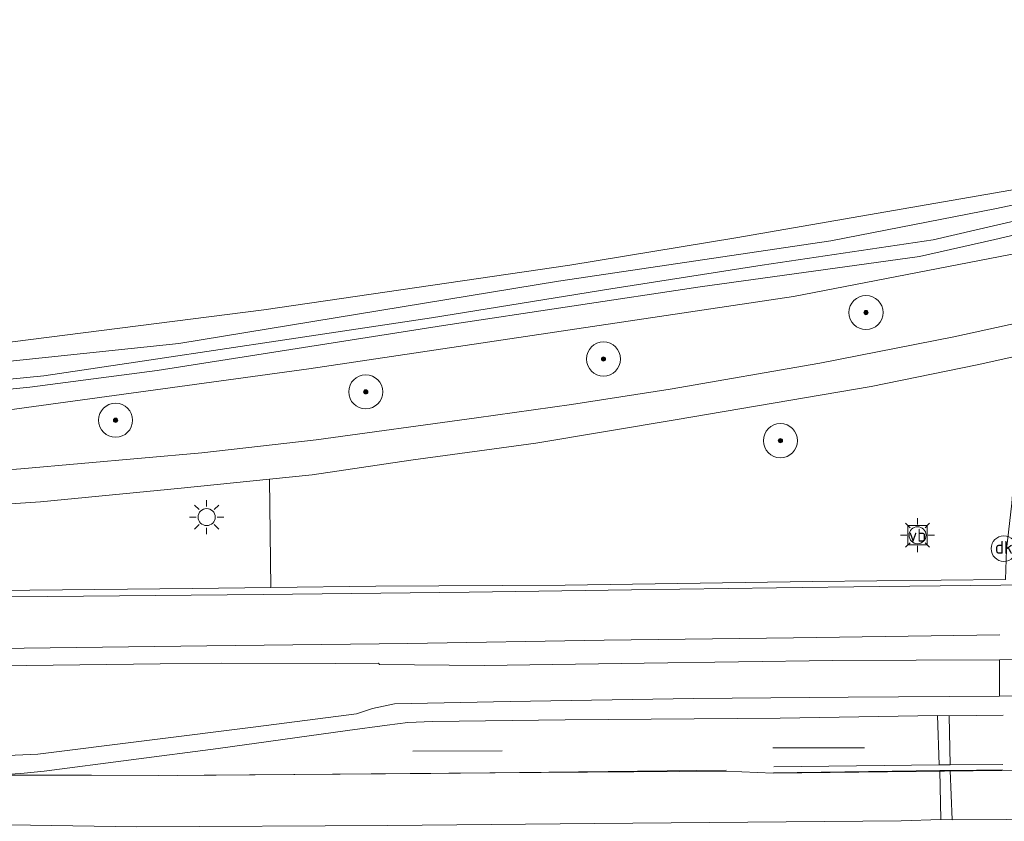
# Model space of a CAD drawing. Header units: metres. Extents: x 178952 to 185583, y 415201 to 419317.
# Tile 155 of 165: x 185242 to 185300, y 415398 to 415445. Entities that reach past the tile are written whole.
import ezdxf
from ezdxf.enums import TextEntityAlignment as Align

# ---------------------------------------------------------------- set-up
doc = ezdxf.new("R2010")
doc.units = ezdxf.units.M
for name, color, linetype, lineweight in [('B-XX-GR-BOOM-S', 90, 'Continuous', 25), ('B-XX-IE-TERREINAFSCHEIDING_KUNSTMATIG_HEKWERK_RASTER-G', 253, 'IE-TERREINAFSCHEIDING-KUNSTMATIG', 18), ('B-XX-KL-ET_LS_OV_LICHTMAST-S', 190, 'Continuous', 25), ('B-XX-OG-TERREIN_CULTUURSCHEIDING-GV', 253, 'Continuous', 18), ('B-XX-OG-WATER_SLOOT-GV', 253, 'Continuous', 18), ('B-XX-OG-WEG-GV', 253, 'Continuous', 18), ('B-XX-VH-VERHARDING_ASFALT-GV', 251, 'Continuous', 18), ('B-XX-VW-MARKERING-G', 253, 'Continuous', 18), ('B-XX-VW-VERKEERSTEKEN_BORD-S', 7, 'Continuous', 25), ('B-XX-VW-VRI-S', 160, 'Continuous', 25)]:
    doc.layers.add(name, color=color, linetype=linetype, lineweight=lineweight)
doc.styles.add('NLCS-ISO', font='NLCS-ISO.ttf')
doc.linetypes.add('IE-TERREINAFSCHEIDING-KUNSTMATIG', pattern='A,4,[82,NLCS.SHX,S=0.75,R=90,X=0,Y=0],4,-2', length=10)

# ---------------------------------------------------------------- blocks, each defined once
blk = doc.blocks.new('SIE-WEG_VERKEERSBORD-SO')
at = {"color": 0, "linetype": 'ByBlock', "lineweight": 18}
blk.add_lwpolyline([(-1.125, -1.125), (1.125, -1.125), (1.125, 1.125), (-1.125, 1.125)], close=True, dxfattribs=at)
at = {"color": 0, "linetype": 'ByBlock', "lineweight": 18, "style": 'NLCS-ISO'}
blk.add_text('vb', height=1.5, dxfattribs=at).set_placement((0, 0), align=Align.MIDDLE_CENTER)
blk = doc.blocks.new('SKL-ET_OV_LICHTMAST-SO')
at = {"color": 0, "linetype": 'ByBlock', "lineweight": 18}
for points in [[(-1.41, 1.41), (-0.88, 0.88)], [(0, 2), (0, 1.25)], [(0.88, 0.88), (1.41, 1.41)], [(-1.25, 0), (-2, 0)], [(2, 0), (1.25, 0)], [(-1.41, -1.41), (-0.88, -0.88)], [(0.88, -0.88), (1.41, -1.41)], [(0, -1.25), (0, -2)]]:
    blk.add_lwpolyline(points, dxfattribs=at)
blk.add_circle((0, 0), 1, dxfattribs=at)
blk = doc.blocks.new('SIE-WEG_PAAL_DRUKKNOPPAAL-SO')
at = {"color": 0, "linetype": 'ByBlock', "lineweight": 18}
blk.add_circle((0, 0), 1.5, dxfattribs=at)
at = {"color": 0, "linetype": 'ByBlock', "lineweight": 18, "style": 'NLCS-ISO'}
blk.add_text('dk', height=1.5, dxfattribs=at).set_placement((0, 0.15), align=Align.MIDDLE_CENTER)
blk = doc.blocks.new('SGR-BOOM_01-SO')
at = {"linetype": 'ByBlock', "lineweight": 18}
h = blk.add_hatch(color=0, dxfattribs=at)
h.dxf.hatch_style = 1
edge = h.paths.add_edge_path()
edge.add_arc((0, 0), 0.25, 0, 360)
at = {"color": 0, "linetype": 'ByBlock', "lineweight": 18}
for radius in [2, 0.25]:
    blk.add_circle((0, 0), radius, dxfattribs=at)

msp = doc.modelspace()

# ---------------------------------------------------------------- linework, layer by layer
at = {"layer": 'B-XX-IE-TERREINAFSCHEIDING_KUNSTMATIG_HEKWERK_RASTER-G'}
msp.add_lwpolyline([(185329.417, 415444.894), (185325.916, 415442.973), (185318.748, 415439.918), (185311.21, 415437.386), (185300.657, 415434.893), (185284.517, 415432.088), (185274.774, 415430.492), (185256.825, 415427.874), (185240.987, 415425.865), (185233, 415425.029), (185209.984, 415423.7)], dxfattribs=at)
at = {"layer": 'B-XX-OG-TERREIN_CULTUURSCHEIDING-GV'}
msp.add_lwpolyline([(185240.987, 415425.865), (185256.825, 415427.874), (185274.774, 415430.492), (185284.517, 415432.088), (185300.657, 415434.893)], dxfattribs=at)
at = {"layer": 'B-XX-OG-WATER_SLOOT-GV'}
for points in [[(185241.905, 415422.011), (185259.46, 415424.418), (185287.909, 415428.661), (185308.414, 415432.626), (185318.053, 415435.239), (185324.568, 415437.968), (185329.934, 415440.345), (185331.645, 415441.103), (185330.639, 415442.79), (185329.11, 415441.975), (185328.242, 415441.512), (185324.416, 415439.73), (185320.457, 415438.145), (185314.573, 415436.018), (185309.459, 415434.426), (185305.811, 415433.417), (185299.72, 415432.003), (185295.29, 415431.008), (185282.433, 415429.221), (185267.365, 415426.956), (185250.57, 415424.314), (185243.085, 415423.343), (185236.635, 415422.69)], [(185307.225, 415435.375), (185299.82, 415433.807), (185290.083, 415431.921), (185274.116, 415429.548), (185251.831, 415425.893), (185238.2, 415424.462)], [(185236.12, 415423.236), (185243.918, 415424.004), (185250.593, 415425.003), (185257.917, 415426.1), (185266.668, 415427.396), (185277.192, 415429.103), (185286.053, 415430.493), (185296.094, 415431.985), (185301.244, 415433.168)], [(185301.244, 415433.168), (185296.094, 415431.985), (185286.053, 415430.493), (185277.192, 415429.103), (185266.668, 415427.396), (185257.917, 415426.1), (185250.593, 415425.003), (185243.918, 415424.004), (185236.12, 415423.236)], [(185236.635, 415422.69), (185243.085, 415423.343), (185250.57, 415424.314), (185267.365, 415426.956), (185282.433, 415429.221), (185295.29, 415431.008), (185299.72, 415432.003), (185305.811, 415433.417)]]:
    msp.add_lwpolyline(points, dxfattribs=at)
at = {"layer": 'B-XX-OG-WEG-GV'}
for points in [[(185238.2, 415424.462), (185251.831, 415425.893), (185274.116, 415429.548), (185290.083, 415431.921), (185299.82, 415433.807), (185307.225, 415435.375), (185315.459, 415437.898), (185319.974, 415439.391), (185325.074, 415441.39), (185328.592, 415443.108), (185329.85, 415443.723), (185330.04, 415443.835), (185329.417, 415444.894), (185325.916, 415442.973), (185318.748, 415439.918), (185311.21, 415437.386), (185300.657, 415434.893), (185284.517, 415432.088), (185274.774, 415430.492), (185256.825, 415427.874), (185240.987, 415425.865)], [(185308.414, 415432.626), (185287.909, 415428.661), (185259.46, 415424.418), (185241.905, 415422.011)], [(185237.062, 415418.134), (185242.566, 415418.533), (185253.18, 415419.478), (185259.886, 415420.238), (185269.295, 415421.528), (185274.88, 415422.308), (185280.671, 415423.212), (185289.455, 415424.751), (185297.307, 415426.293), (185303.119, 415427.562)], [(185303.119, 415427.562), (185297.307, 415426.293), (185289.455, 415424.751), (185280.671, 415423.212), (185274.88, 415422.308), (185269.295, 415421.528), (185259.886, 415420.238), (185253.18, 415419.478), (185242.566, 415418.533), (185237.062, 415418.134)], [(185237.856, 415416.207), (185243.711, 415416.612), (185251.975, 415417.411), (185257.162, 415417.943), (185259.663, 415418.2), (185265.445, 415419.056), (185272.78, 415420.057), (185280.961, 415421.425), (185292.455, 415423.375), (185298.683, 415424.643), (185307.249, 415426.542)], [(185238.497, 415411.403), (185243.088, 415411.433), (185252.631, 415411.525), (185257.237, 415411.582), (185257.162, 415417.943), (185251.975, 415417.411), (185243.711, 415416.612), (185237.856, 415416.207)], [(185300.331, 415412.044), (185289.025, 415411.923), (185274.508, 415411.709), (185263.388, 415411.66), (185257.237, 415411.582), (185252.631, 415411.525), (185243.088, 415411.433), (185238.497, 415411.403)], [(185238.402, 415406.918), (185242.887, 415407.007), (185250.744, 415407.096), (185254.317, 415407.136), (185261.02, 415407.117), (185263.56, 415407.139), (185263.6, 415407.06), (185269.748, 415407.007), (185279.132, 415407.145), (185290.208, 415407.288), (185299.979, 415407.329), (185301.643, 415407.364)], [(185241.345, 415401.702), (185243.561, 415401.798), (185256.352, 415403.401), (185262.26, 415404.175), (185263.198, 415404.485), (185264.484, 415404.756), (185271.272, 415404.901), (185282.028, 415405.073), (185291.11, 415405.14), (185299.989, 415405.205), (185299.979, 415407.329), (185290.208, 415407.288), (185279.132, 415407.145), (185269.748, 415407.007), (185263.6, 415407.06), (185263.56, 415407.139), (185261.02, 415407.117), (185254.317, 415407.136), (185250.744, 415407.096), (185242.887, 415407.007), (185238.402, 415406.918)], [(185301.695, 415405.22), (185299.989, 415405.205), (185291.11, 415405.14), (185282.028, 415405.073), (185271.272, 415404.901), (185264.484, 415404.756), (185263.198, 415404.485), (185262.26, 415404.175), (185256.352, 415403.401), (185243.561, 415401.798), (185241.345, 415401.702)], [(185323.478, 415397.84), (185326.503, 415397.885), (185326.503, 415397.918), (185326.495, 415398.248), (185326.429, 415401.198), (185317.113, 415401.031), (185313.531, 415400.987), (185304.284, 415400.871), (185300.127, 415400.852), (185286.711, 415400.693), (185283.945, 415400.812), (185267.686, 415400.679), (185251.761, 415400.554), (185246.72, 415400.578), (185240.891, 415400.57)], [(185240.891, 415400.57), (185246.72, 415400.578), (185251.761, 415400.554), (185267.686, 415400.679), (185283.945, 415400.812), (185286.711, 415400.693), (185300.127, 415400.852), (185304.284, 415400.871)]]:
    msp.add_lwpolyline(points, dxfattribs=at)
msp.add_lwpolyline([(185302.842, 415418.377), (185303.711, 415420.019), (185304.969, 415422.116), (185306.577, 415424.169), (185309.281, 415426.773), (185309.131, 415427.016), (185307.249, 415426.542), (185298.683, 415424.643), (185292.455, 415423.375), (185280.961, 415421.425), (185272.78, 415420.057), (185265.445, 415419.056), (185259.663, 415418.2), (185257.162, 415417.943), (185257.237, 415411.582), (185263.388, 415411.66), (185274.508, 415411.709), (185289.025, 415411.923), (185300.331, 415412.044), (185300.393, 415413.8), (185300.706, 415416.536), (185300.851, 415418.27)], close=True, dxfattribs=at)
at = {"layer": 'B-XX-VH-VERHARDING_ASFALT-GV'}
msp.add_lwpolyline([(185301.643, 415407.364), (185299.979, 415407.329), (185299.989, 415405.205), (185301.695, 415405.22)], close=True, dxfattribs=at)
at = {"layer": 'B-XX-VW-MARKERING-G'}
for points in [[(185349.397, 415412.433), (185341.104, 415412.317), (185330.867, 415412.16), (185327.014, 415412.071), (185316.845, 415411.956), (185303.635, 415411.76), (185292.95, 415411.634), (185286.907, 415411.553), (185278.397, 415411.446), (185268.875, 415411.301), (185256.782, 415411.163), (185242.019, 415411.026)], [(185300.001, 415408.806), (185287.892, 415408.635), (185276.797, 415408.499), (185265.277, 415408.289), (185253.478, 415408.162), (185242.755, 415408.03), (185238.424, 415407.962), (185235.988, 415407.924), (185226.588, 415407.809), (185217.718, 415407.665), (185209.535, 415407.552), (185197.646, 415407.441), (185197.403, 415407.453), (185197.104, 415407.467), (185192.356, 415407.411), (185188.621, 415407.414), (185183.5, 415407.433), (185176.11, 415407.454), (185169.133, 415407.511), (185161.771, 415407.532), (185153.566, 415407.664)], [(185240.891, 415400.57), (185242.558, 415400.67), (185243.931, 415400.811), (185254.137, 415402.132), (185261.74, 415403.197), (185264.061, 415403.5), (185265.278, 415403.65), (185266.712, 415403.716), (185274.499, 415403.817), (185287.12, 415403.921), (185296.347, 415404.063), (185297.043, 415404.058), (185300.209, 415404.087)], [(185296.45, 415401.174), (185296.347, 415404.063)], [(185297.043, 415404.058), (185297.103, 415401.171)], [(185265.571, 415401.985), (185270.815, 415401.999)], [(185286.684, 415402.178), (185292.066, 415402.179)], [(185300.193, 415401.195), (185297.103, 415401.171), (185296.45, 415401.174), (185286.748, 415401.063)], [(185283.95, 415400.864), (185266.622, 415400.663), (185250.669, 415400.544), (185246.72, 415400.578)], [(185286.724, 415400.7), (185296.478, 415400.844), (185297.098, 415400.84), (185300.159, 415400.877)], [(185296.541, 415397.959), (185296.478, 415400.844)], [(185297.098, 415400.84), (185297.21, 415397.946)], [(185343.289, 415398.543), (185336.506, 415398.457), (185327.754, 415398.319), (185317.768, 415398.15), (185305.7, 415398.031), (185300.37, 415397.965), (185297.21, 415397.946), (185296.541, 415397.959), (185294.215, 415397.899), (185276.233, 415397.726), (185264.102, 415397.625), (185249.38, 415397.534), (185238.109, 415397.709), (185237.159, 415397.724)]]:
    msp.add_lwpolyline(points, dxfattribs=at)

# ---------------------------------------------------------------- block references
at = {"layer": 'B-XX-GR-BOOM-S', "xscale": 0.5, "yscale": 0.5, "zscale": 0.5}
for p in [(185292.153, 415427.712), (185276.752, 415424.985), (185262.801, 415423.059), (185248.123, 415421.395), (185287.133, 415420.194)]:
    msp.add_blockref('SGR-BOOM_01-SO', p, dxfattribs=at)
at = {"layer": 'B-XX-KL-ET_LS_OV_LICHTMAST-S', "xscale": 0.5, "yscale": 0.5, "zscale": 0.5}
for p in [(185253.467, 415415.711), (185295.18, 415414.646)]:
    msp.add_blockref('SKL-ET_OV_LICHTMAST-SO', p, dxfattribs=at)
at = {"layer": 'B-XX-VW-VERKEERSTEKEN_BORD-S', "xscale": 0.5, "yscale": 0.5, "zscale": 0.5}
msp.add_blockref('SIE-WEG_VERKEERSBORD-SO', (185295.18, 415414.646), dxfattribs=at)
at = {"layer": 'B-XX-VW-VRI-S', "xscale": 0.5, "yscale": 0.5, "zscale": 0.5}
msp.add_blockref('SIE-WEG_PAAL_DRUKKNOPPAAL-SO', (185300.244, 415413.862), dxfattribs=at)

doc.saveas('drawing.dxf')
